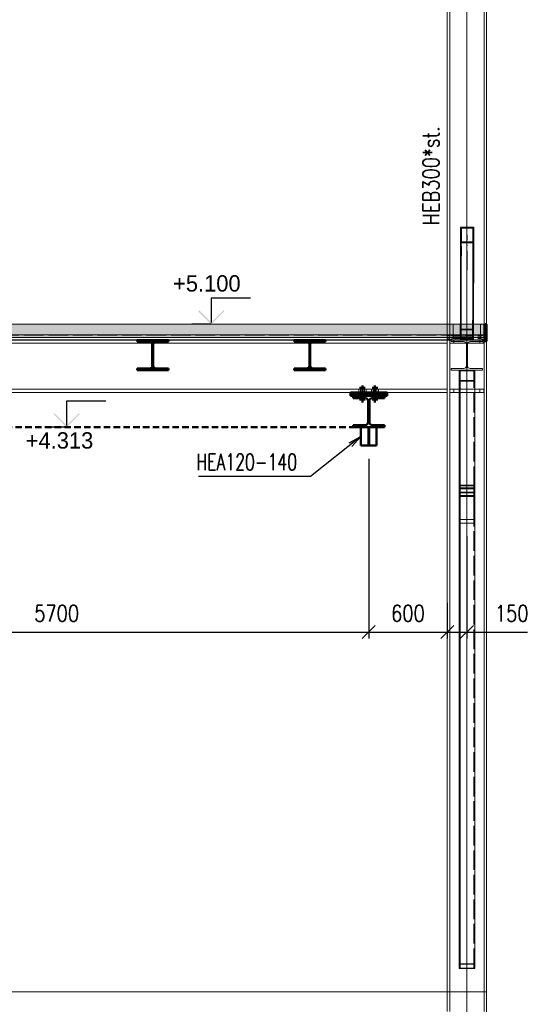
# Paper-space layout 'Layout1' of a CAD drawing. Extents: x -2 to 1380, y -36 to 422.
# Tile 6 of 58: x 211 to 289, y 75 to 226. Entities that reach past the tile are written whole.
import ezdxf

# ---------------------------------------------------------------- set-up
doc = ezdxf.new("R2010")
doc.units = 0
for name, pattern in [('ACAD_ISO02W100', [15, 12, -3]), ('ACAD_ISO04W100', [30.5, 24, -3, 0.5, -3]), ('HP_01_CAR_C', [6, 4, -2]), ('HP_01_CER_B', [8, 5, -1, 1, -1])]:
    doc.linetypes.add(name, pattern=pattern)
doc.layers.get('0').update_dxf_attribs({"linetype": 'CONTINUOUS'})
doc.layers.get('DEFPOINTS').update_dxf_attribs({"color": 132, "linetype": 'CONTINUOUS'})
doc.layers.add('AS_INS_ON', color=7, linetype='CONTINUOUS')
for name, color, linetype, lineweight in [('SS_1.ET-HALA_TaO-PODLAHA', 9, 'CONTINUOUS', 13), ('SS_1.ET-HALA_TaO-PRISTAVBA-PODLAH.NOSNIKY', 9, 'CONTINUOUS', 13), ('SS_1.ET-HALA_TaO-PRISTAVBA-SLOUP', 9, 'CONTINUOUS', 13), ('SS_1.ET-HALA_TaO-PRISTAVBA-ZTUZENI_SVISLE', 9, 'CONTINUOUS', 13), ('SS_1.ET-HALA_TaO-RASTR', 7, 'HP_01_CER_B', 13), ('SS_2.ET-HALA_TaO-PRISTAVBA-JD', 40, 'CONTINUOUS', 50), ('SS_2.ET-HALA_TaO-PRISTAVBA-PODLAH.NOSNIKY', 172, 'CONTINUOUS', 50), ('SS_2.ET-HALA_TaO-PRISTAVBA-PODLAHA', 9, 'CONTINUOUS', 5), ('SS_2.ET-HALA_TaO-PRISTAVBA-PODLAHA_LEM', 140, 'CONTINUOUS', 50), ('SS_2.ET-HALA_TaO-PRISTAVBA-TRAPEZ.PLECH', 153, 'CONTINUOUS', 18), ('SS_KOTY', 3, 'CONTINUOUS', 25), ('SS_POPIS_PROFILU', 13, 'CONTINUOUS', 25), ('SS_SRAFY', 8, 'CONTINUOUS', 18), ('SS_STAV.OK-POPIS_PROFILU', 9, 'CONTINUOUS', 13)]:
    doc.layers.add(name, color=color, linetype=linetype, lineweight=lineweight)
doc.styles.add('ROMANS', font='romans.shx', dxfattribs={"width": 0.8})
doc.styles.add('romans.shx', font='romans.shx', dxfattribs={"height": 5})
doc.dimstyles.new('A-1_(2.5)_50AS', dxfattribs={"dimtxt": 2.5, "dimasz": 2, "dimexe": 1, "dimexo": 2, "dimgap": 0, "dimtad": 0, "dimdec": 1, "dimlfac": 50, "dimrnd": 1, "dimtxsty": 'ROMANS', "dimblk1": 'OBLIQUE', "dimblk2": 'OBLIQUE', "dimsah": 1, "dimcen": 2, "dimclrd": 256, "dimclre": 256, "dimclrt": 256, "dimadec": 1, "dimazin": 2, "dimtfac": 0.714286, "dimtdec": 1, "dimtmove": 0, "dimatfit": 3, "dimldrblk": 'OPEN', "dimfxl": 1, "dimtvp": 1.142857, "dimtfill": 1, "dimtolj": 1, "dimlwd": -1, "dimlwe": -1, "dimarcsym": 0})
pattern_1 = [(45, (58.5337, 77.1346), (-0.8980256, 0.8980256), []), (45, (59.4318, 77.1346), (-0.8980256, 0.8980256), [1.5875, -0.3175, 0, -0.3175])]
pattern_2 = [(45, (58.533744, 77.13464), (-0.04490128, 0.04490128), [])]

# ---------------------------------------------------------------- blocks, each defined once
blk = doc.blocks.new('_Oblique')
at = {"color": 0, "linetype": 'ByBlock', "lineweight": -2}
blk.add_line((-0.5, -0.5), (0.5, 0.5), dxfattribs=at)
blk = doc.blocks.new('*D13')
at = {"layer": 'DEFPOINTS', "color": 0, "transparency": 16777216}
for p in [(127.53, 77.13), (279.63, 57.13, -219367.2), (127.53, 24.36)]:
    blk.add_point(p, dxfattribs=at)
at = {"layer": 'SS_KOTY', "transparency": 16777216}
for p, q in [((127.53, 75.13), (127.53, 23.36)), ((279.63, 55.13), (279.63, 23.36)), ((279.63, 24.36), (127.53, 24.36))]:
    blk.add_line(p, q, dxfattribs=at)
at = {"layer": 'SS_KOTY', "transparency": 16777216, "xscale": 2, "yscale": 2, "zscale": 2, "rotation": 180}
blk.add_blockref('_Oblique', (127.53, 24.36), dxfattribs=at)
at = {"layer": 'SS_KOTY', "transparency": 16777216, "xscale": 2, "yscale": 2, "zscale": 2}
blk.add_blockref('_Oblique', (279.63, 24.36), dxfattribs=at)
at = {"layer": 'SS_KOTY', "transparency": 16777216, "insert": (203.58, 27.22), "char_height": 2.5, "attachment_point": 5, "style": 'ROMANS', "bg_fill": 3, "box_fill_scale": 1.1, "bg_fill_color": 256, "bg_fill_true_color": 13158600, "bg_fill_transparency": 0}
blk.add_mtext('\\A1;7605', dxfattribs=at)
blk = doc.blocks.new('_OPEN')
at = {"color": 0, "linetype": 'ByBlock'}
for p, q in [((-1, 0.167), (0, 0)), ((0, 0), (-1, -0.167)), ((0, 0), (-1, 0))]:
    blk.add_line(p, q, dxfattribs=at)
blk = doc.blocks.new('*D14')
at = {"layer": 'DEFPOINTS', "color": 0, "transparency": 16777216}
for p in [(207.63, 77.13, -219365.2), (279.63, 57.13, -219367.2), (279.63, 36.36)]:
    blk.add_point(p, dxfattribs=at)
at = {"layer": 'SS_KOTY', "transparency": 16777216}
for p, q in [((207.63, 75.13), (207.63, 35.36)), ((279.63, 55.13), (279.63, 35.36)), ((207.63, 36.36), (279.63, 36.36))]:
    blk.add_line(p, q, dxfattribs=at)
at = {"layer": 'SS_KOTY', "transparency": 16777216, "xscale": 2, "yscale": 2, "zscale": 2, "rotation": 180}
blk.add_blockref('_Oblique', (207.63, 36.36), dxfattribs=at)
at = {"layer": 'SS_KOTY', "transparency": 16777216, "xscale": 2, "yscale": 2, "zscale": 2}
blk.add_blockref('_Oblique', (279.63, 36.36), dxfattribs=at)
at = {"layer": 'SS_KOTY', "transparency": 16777216, "insert": (243.63, 39.22), "char_height": 2.5, "attachment_point": 5, "style": 'ROMANS', "bg_fill": 3, "box_fill_scale": 1.1, "bg_fill_color": 256, "bg_fill_true_color": 13158600, "bg_fill_transparency": 0}
blk.add_mtext('\\A1;3600', dxfattribs=at)
blk = doc.blocks.new('*D30')
at = {"layer": 'DEFPOINTS', "color": 0, "transparency": 16777216}
for p in [(150.63, 160.59, -219366), (264.63, 160.59, -219366), (264.63, 132.12)]:
    blk.add_point(p, dxfattribs=at)
at = {"layer": 'SS_KOTY', "transparency": 16777216}
for p, q in [((150.63, 158.59), (150.63, 131.12)), ((264.63, 158.59), (264.63, 131.12)), ((150.63, 132.12), (264.63, 132.12))]:
    blk.add_line(p, q, dxfattribs=at)
at = {"layer": 'SS_KOTY', "transparency": 16777216, "xscale": 2, "yscale": 2, "zscale": 2, "rotation": 180}
blk.add_blockref('_Oblique', (150.63, 132.12), dxfattribs=at)
at = {"layer": 'SS_KOTY', "transparency": 16777216, "xscale": 2, "yscale": 2, "zscale": 2}
blk.add_blockref('_Oblique', (264.63, 132.12), dxfattribs=at)
at = {"layer": 'SS_KOTY', "transparency": 16777216, "insert": (216.94, 134.97), "char_height": 2.5, "attachment_point": 5, "style": 'ROMANS', "bg_fill": 3, "box_fill_scale": 1.1, "bg_fill_color": 256, "bg_fill_true_color": 13158600, "bg_fill_transparency": 0}
blk.add_mtext('\\A1;5700', dxfattribs=at)
blk = doc.blocks.new('*D31')
at = {"layer": 'DEFPOINTS', "color": 0, "transparency": 16777216}
for p in [(264.63, 160.59, -219366), (276.63, 138.6, -219364.2), (276.63, 132.12)]:
    blk.add_point(p, dxfattribs=at)
at = {"layer": 'SS_KOTY', "transparency": 16777216}
for p, q in [((264.63, 158.59), (264.63, 131.12)), ((276.63, 136.6), (276.63, 131.12)), ((264.63, 132.12), (276.63, 132.12))]:
    blk.add_line(p, q, dxfattribs=at)
at = {"layer": 'SS_KOTY', "transparency": 16777216, "xscale": 2, "yscale": 2, "zscale": 2, "rotation": 180}
blk.add_blockref('_Oblique', (264.63, 132.12), dxfattribs=at)
at = {"layer": 'SS_KOTY', "transparency": 16777216, "xscale": 2, "yscale": 2, "zscale": 2}
blk.add_blockref('_Oblique', (276.63, 132.12), dxfattribs=at)
at = {"layer": 'SS_KOTY', "transparency": 16777216, "insert": (270.63, 134.97), "char_height": 2.5, "attachment_point": 5, "style": 'ROMANS', "bg_fill": 3, "box_fill_scale": 1.1, "bg_fill_color": 256, "bg_fill_true_color": 13158600, "bg_fill_transparency": 0}
blk.add_mtext('\\A1;600', dxfattribs=at)
blk = doc.blocks.new('*D32')
at = {"layer": 'DEFPOINTS', "color": 0, "transparency": 16777216}
for p in [(279.63, 148.77, -219343.2), (276.63, 138.6, -219364.2), (279.63, 132.12)]:
    blk.add_point(p, dxfattribs=at)
at = {"layer": 'SS_KOTY', "transparency": 16777216}
for p, q in [((279.63, 146.77), (279.63, 131.12)), ((276.63, 136.6), (276.63, 131.12)), ((276.63, 132.12), (279.63, 132.12)), ((279.63, 132.12), (288.92, 132.12))]:
    blk.add_line(p, q, dxfattribs=at)
at = {"layer": 'SS_KOTY', "transparency": 16777216, "xscale": 2, "yscale": 2, "zscale": 2, "rotation": 180}
blk.add_blockref('_Oblique', (276.63, 132.12), dxfattribs=at)
at = {"layer": 'SS_KOTY', "transparency": 16777216, "xscale": 2, "yscale": 2, "zscale": 2}
blk.add_blockref('_Oblique', (279.63, 132.12), dxfattribs=at)
at = {"layer": 'SS_KOTY', "transparency": 16777216, "insert": (286.49, 134.97), "char_height": 2.5, "attachment_point": 5, "style": 'ROMANS', "bg_fill": 3, "box_fill_scale": 1.1, "bg_fill_color": 256, "bg_fill_true_color": 13158600, "bg_fill_transparency": 0}
blk.add_mtext('\\A1;150', dxfattribs=at)

psp = doc.layouts.get("Layout1")

# ---------------------------------------------------------------- hatches: boundary and pattern name
at = {"layer": 'AS_INS_ON'}
for points in [[(238.712, 181.2761), (238.5706, 181.1346), (240.5706, 179.1346), (242.5706, 181.1346), (242.4291, 181.2761), (240.5706, 179.4175)], [(216.613, 165.5361), (216.4716, 165.3946), (218.4716, 163.3946), (220.4716, 165.3946), (220.3301, 165.5361), (218.4716, 163.6775)]]:
    psp.add_hatch(color=3, dxfattribs=at).paths.add_polyline_path(points)
at = {"layer": 'SS_2.ET-HALA_TaO-PRISTAVBA-PODLAHA'}
h = psp.add_hatch(dxfattribs=at)
h.set_pattern_fill('ANSI35', color=252, scale=0.2, style=0)
h.set_pattern_definition(pattern_1)
h.paths.add_polyline_path([(282.4337, 179.1346), (138.7337, 179.1346), (138.7337, 177.5146), (282.4337, 177.5146)], flags=0)
h = psp.add_hatch(dxfattribs=at)
h.set_pattern_fill('ANSI35', color=252, scale=0.2, style=0)
h.set_pattern_definition(pattern_1)
h.paths.add_polyline_path([(282.4337, 177.1424), (282.4337, 177.5146), (138.7337, 177.5146), (138.7337, 177.1424)], flags=0)
at = {"layer": 'SS_SRAFY'}
h = psp.add_hatch(dxfattribs=at)
h.set_pattern_fill('ANSI31', color=5, scale=0.02, style=0)
h.set_pattern_definition(pattern_2)
h.paths.add_polyline_path([(282.4337, 176.7346), (282.6337, 176.7346), (282.6337, 179.1346), (282.4337, 179.1346)], flags=0)
h = psp.add_hatch(dxfattribs=at)
h.set_pattern_fill('ANSI31', color=5, scale=0.02, style=0)
h.set_pattern_definition(pattern_2)
h.paths.add_polyline_path([(232.1287, 176.4946), (234.0337, 176.4946), (234.0337, 176.7346), (229.2337, 176.7346), (229.2337, 176.4946), (231.1387, 176.4946, -0.41421356), (231.5587, 176.0746), (231.5587, 172.7946, -0.41421356), (231.1387, 172.3746), (229.2337, 172.3746), (229.2337, 172.1346), (234.0337, 172.1346), (234.0337, 172.3746), (232.1287, 172.3746, -0.41421356), (231.7087, 172.7946), (231.7087, 176.0746, -0.41421356)], flags=0)
h = psp.add_hatch(dxfattribs=at)
h.set_pattern_fill('ANSI31', color=5, scale=0.02, style=0)
h.set_pattern_definition(pattern_2)
h.paths.add_polyline_path([(256.1287, 176.4946), (258.0337, 176.4946), (258.0337, 176.7346), (253.2337, 176.7346), (253.2337, 176.4946), (255.1387, 176.4946, -0.41421356), (255.5587, 176.0746), (255.5587, 172.7946, -0.41421356), (255.1387, 172.3746), (253.2337, 172.3746), (253.2337, 172.1346), (258.0337, 172.1346), (258.0337, 172.3746), (256.1287, 172.3746, -0.41421356), (255.7087, 172.7946), (255.7087, 176.0746, -0.41421356)], flags=0)
h = psp.add_hatch(dxfattribs=at)
h.set_pattern_fill('ANSI31', color=5, scale=0.02, style=0)
h.set_pattern_definition(pattern_2)
h.paths.add_polyline_path([(282.6337, 176.5346), (282.6337, 176.7346), (282.0337, 176.7346), (282.0337, 176.5346)], flags=0)

# ---------------------------------------------------------------- linework, layer by layer
at = {"layer": 'AS_INS_ON', "color": 3}
for p, q in [((246.5706, 183.1346, -219343.2), (240.5706, 183.1346, -219343.2)), ((240.5706, 183.1346, -219343.2), (240.5706, 179.4175, -219343.2)), ((240.5706, 179.1346), (237.579, 179.1346)), ((224.4716, 167.3946, -219364.6), (218.4716, 167.3946, -219364.6)), ((218.4716, 167.3946, -219364.6), (218.4716, 163.6775, -219364.6)), ((218.4716, 163.3946), (215.9682, 163.3946))]:
    psp.add_line(p, q, dxfattribs=at)
at = {"layer": 'SS_1.ET-HALA_TaO-PODLAHA', "ltscale": 0.25}
psp.add_line((282.6337, 77.1346), (282.6337, 67.1346), dxfattribs=at)
at = {"layer": 'SS_1.ET-HALA_TaO-PRISTAVBA-PODLAH.NOSNIKY', "color": 9, "linetype": 'ACAD_ISO04W100', "ltscale": 0.25}
psp.add_line((135.5337, 176.7346), (279.6337, 176.7346), dxfattribs=at)
at = {"layer": 'SS_1.ET-HALA_TaO-PRISTAVBA-PODLAH.NOSNIKY', "color": 5, "linetype": 'Continuous', "ltscale": 0.25}
for p, q in [((207.7833, 176.2546), (231.4842, 176.2546)), ((231.7833, 176.2546), (255.4842, 176.2546)), ((255.7833, 176.2546), (276.6337, 176.2546)), ((276.6337, 176.7346), (276.6337, 176.2546)), ((277.2337, 176.7346), (282.0337, 176.7346)), ((277.2337, 176.7346), (277.2337, 176.4946)), ((277.2337, 176.4946), (279.1387, 176.4946)), ((279.5587, 176.0746), (279.5587, 172.7946)), ((279.7087, 172.7946), (279.7087, 176.0746)), ((280.1287, 176.4946), (282.0337, 176.4946)), ((282.0337, 176.4946), (282.0337, 176.7346)), ((279.1387, 172.3746), (277.2337, 172.3746)), ((277.2337, 172.3746), (277.2337, 172.1346)), ((282.0337, 172.1346), (277.2337, 172.1346)), ((282.0337, 172.3746), (280.1287, 172.3746)), ((282.0337, 172.1346), (282.0337, 172.3746)), ((276.6337, 169.2146), (138.5338, 169.2146)), ((276.6337, 168.7346), (138.5338, 168.7346)), ((276.6337, 169.2146), (276.6337, 168.7346))]:
    psp.add_line(p, q, dxfattribs=at)
at = {"layer": 'SS_1.ET-HALA_TaO-PRISTAVBA-PODLAH.NOSNIKY', "color": 9, "linetype": 'ACAD_ISO02W100', "ltscale": 0.25}
for p, q in [((231.4842, 176.2546), (231.7833, 176.2546)), ((255.4842, 176.2546), (255.7833, 176.2546)), ((279.5271, 176.2346), (279.7404, 176.2346))]:
    psp.add_line(p, q, dxfattribs=at)
at = {"layer": 'SS_1.ET-HALA_TaO-PRISTAVBA-PODLAH.NOSNIKY', "color": 3, "linetype": 'ACAD_ISO02W100', "ltscale": 0.25}
for p, q in [((263.1137, 169.2146), (263.1137, 168.7346)), ((263.3737, 168.7346), (263.3737, 169.2146)), ((263.9737, 169.2146), (263.9737, 168.7346)), ((264.2338, 168.7346), (264.2338, 169.2146)), ((265.0337, 169.2146), (265.0337, 168.7346)), ((265.2937, 168.7346), (265.2937, 169.2146)), ((265.8937, 169.2146), (265.8937, 168.7346)), ((266.1538, 168.7346), (266.1538, 169.2146))]:
    psp.add_line(p, q, dxfattribs=at)
at = {"layer": 'SS_1.ET-HALA_TaO-PRISTAVBA-PODLAH.NOSNIKY', "color": 5, "linetype": 'Continuous', "ltscale": 0.25, "extrusion": (-3.7494e-33, 6.12323e-17, -1)}
psp.add_arc((-279.1387, 176.0746), 0.42, 90, 180, dxfattribs=at)
at = {"layer": 'SS_1.ET-HALA_TaO-PRISTAVBA-PODLAH.NOSNIKY', "color": 5, "linetype": 'Continuous', "ltscale": 0.25, "extrusion": (-5.54359e-12, 2.29629e-12, -1)}
psp.add_arc((-280.1287, 176.0746, 0), 0.42, 0, 90, dxfattribs=at)
at = {"layer": 'SS_1.ET-HALA_TaO-PRISTAVBA-PODLAH.NOSNIKY', "color": 5, "linetype": 'Continuous', "ltscale": 0.25, "extrusion": (1.14811e-12, -2.77173e-12, -1)}
psp.add_arc((-279.1387, 172.7946), 0.42, 180, 270, dxfattribs=at)
at = {"layer": 'SS_1.ET-HALA_TaO-PRISTAVBA-PODLAH.NOSNIKY', "color": 5, "linetype": 'Continuous', "ltscale": 0.25, "extrusion": (-2.77179e-12, -1.14805e-12, -1)}
psp.add_arc((-280.1287, 172.7946), 0.42, 270, 360, dxfattribs=at)
at = {"layer": 'SS_1.ET-HALA_TaO-PRISTAVBA-SLOUP', "color": 5, "linetype": 'Continuous', "ltscale": 0.25}
for p, q in [((277.0137, 337.1667), (277.0137, 179.1346)), ((282.2537, 336.6427), (282.2537, 179.1346)), ((282.6337, 336.6047), (282.6337, 179.1346)), ((276.6337, 253.1346), (276.6337, 179.1346)), ((276.6337, 176.2546), (276.6337, 169.2146)), ((277.0337, 176.2346), (277.0337, 176.7346)), ((277.0337, 176.2346), (279.4925, 176.2346)), ((279.775, 176.2346), (282.2337, 176.2346)), ((282.2337, 176.2346), (282.2337, 176.5346)), ((278.4337, 169.2346), (277.0337, 169.2346)), ((277.0337, 168.7346), (277.0337, 169.2346)), ((278.4337, 168.7346), (277.0337, 168.7346)), ((282.2337, 169.2346), (280.8337, 169.2346)), ((282.2337, 168.7346), (280.8337, 168.7346)), ((282.2337, 168.7346), (282.2337, 169.2346))]:
    psp.add_line(p, q, dxfattribs=at)
at = {"layer": 'SS_1.ET-HALA_TaO-PRISTAVBA-SLOUP', "color": 9, "linetype": 'ACAD_ISO02W100', "ltscale": 0.25}
for p, q in [((276.6337, 179.1346), (276.6337, 176.7346)), ((277.0137, 179.1346), (277.0137, 176.7346)), ((282.2537, 179.1346), (282.2537, 176.5346)), ((277.6337, 176.2346), (277.6337, 176.7346)), ((279.4925, 176.2346), (279.5271, 176.2346)), ((279.7404, 176.2346), (279.775, 176.2346)), ((281.6337, 176.7346), (281.6337, 176.2346)), ((282.2337, 176.5346), (282.2337, 176.7346)), ((277.6337, 168.7346), (277.6337, 169.2346)), ((280.8337, 169.2346), (278.4337, 169.2346)), ((280.8337, 168.7346), (278.4337, 168.7346)), ((281.6337, 169.2346), (281.6337, 168.7346)), ((282.2537, 77.1346), (282.2537, 67.1346))]:
    psp.add_line(p, q, dxfattribs=at)
at = {"layer": 'SS_1.ET-HALA_TaO-PRISTAVBA-ZTUZENI_SVISLE', "color": 5, "linetype": 'Continuous', "ltscale": 0.25}
for p, q in [((278.6746, 193.9773), (278.6376, 179.1346)), ((278.6729, 191.5717), (278.6746, 193.9773)), ((280.5545, 193.9775), (278.6746, 193.9773)), ((278.793, 191.7161), (278.7945, 193.833)), ((280.5545, 193.8332), (278.7945, 193.833)), ((280.5492, 191.7163), (280.5545, 193.8332)), ((280.553, 191.7163), (280.5545, 193.8332)), ((280.6746, 193.9775), (280.5545, 193.9775)), ((280.6729, 191.572), (280.6746, 193.9775)), ((278.6419, 179.1346), (278.6729, 191.5717)), ((280.6729, 191.572), (278.6729, 191.5717)), ((280.553, 191.7163), (278.793, 191.7161)), ((280.6419, 179.1346), (280.6729, 191.572)), ((278.4337, 172.1346), (278.4337, 154.5461)), ((280.8337, 172.1346), (280.8337, 154.5461)), ((278.4337, 154.5461), (280.8337, 154.5461)), ((278.4337, 154.5461), (278.4337, 154.1769)), ((280.8337, 154.1769), (278.4337, 154.1769)), ((278.4337, 154.1769), (278.4337, 152.7347)), ((278.5937, 154.433), (280.6737, 154.433)), ((278.5937, 154.433), (278.5937, 154.1769)), ((280.6737, 153.9846), (278.5937, 153.9846)), ((278.5937, 153.9846), (278.5937, 152.7347)), ((280.6737, 154.1769), (280.6737, 154.433)), ((280.6737, 152.7347), (280.6737, 153.9846)), ((280.8337, 154.5461), (280.8337, 154.1769)), ((280.8337, 154.1769), (280.8337, 152.7347)), ((278.4337, 152.7347), (278.5937, 152.7347)), ((278.5937, 153.3974), (280.6737, 153.3974)), ((280.6737, 152.7347), (280.8337, 152.7347)), ((278.4337, 80.7209), (280.8337, 80.7209))]:
    psp.add_line(p, q, dxfattribs=at)
at = {"layer": 'SS_1.ET-HALA_TaO-PRISTAVBA-ZTUZENI_SVISLE', "color": 9, "linetype": 'ACAD_ISO02W100', "ltscale": 0.25}
for p, q in [((278.7945, 193.833), (278.7557, 178.299)), ((280.6746, 193.9775), (280.6357, 178.3975)), ((278.7559, 176.8357), (278.793, 191.7161)), ((280.5157, 178.2978), (280.5492, 191.7163)), ((280.5176, 177.5146), (280.553, 191.7163)), ((278.6376, 179.1346), (278.6357, 178.3989)), ((278.6379, 177.5146), (278.6419, 179.1346)), ((280.6379, 177.5146), (280.6419, 179.1346)), ((278.6357, 178.3989), (280.6357, 178.3975)), ((278.6357, 178.3989), (278.6358, 177.5146)), ((278.6358, 177.5146), (278.6358, 177.4932)), ((278.6378, 177.4932), (278.6379, 177.5146)), ((278.7557, 178.299), (280.5157, 178.2978)), ((278.7557, 178.299), (278.7559, 176.8357)), ((280.5157, 178.2978), (280.5158, 177.5146)), ((280.5158, 177.5146), (280.5158, 177.4932)), ((280.5175, 177.4932), (280.5176, 177.5146)), ((280.6357, 178.3975), (280.6359, 176.7347)), ((280.6378, 177.4932), (280.6379, 177.5146)), ((278.6358, 177.4932), (278.6359, 177.1424)), ((278.6359, 177.1424), (278.6359, 177.107)), ((278.6359, 177.107), (278.6359, 176.8447)), ((278.6359, 176.8447), (278.6359, 176.7561)), ((278.6359, 176.736), (278.636, 176.7561)), ((278.6359, 176.7561), (278.6359, 176.736)), ((278.6359, 176.736), (280.6359, 176.7347)), ((278.636, 176.7561), (278.6362, 176.8447)), ((278.6362, 176.8447), (278.6368, 177.107)), ((278.6368, 177.107), (278.6369, 177.1424)), ((278.6369, 177.1424), (278.6378, 177.4932)), ((278.7559, 176.8357), (280.5159, 176.8345)), ((280.5158, 177.4932), (280.5159, 177.1424)), ((280.5159, 177.1424), (280.5159, 177.107)), ((280.5159, 176.8447), (280.5166, 177.107)), ((280.5159, 177.107), (280.5159, 176.8447)), ((280.5159, 176.8345), (280.5159, 176.8447)), ((280.5159, 176.8447), (280.5159, 176.8345)), ((280.5166, 177.107), (280.5167, 177.1424)), ((280.5167, 177.1424), (280.5175, 177.4932)), ((280.6359, 176.7347), (280.636, 176.7561)), ((280.636, 176.7561), (280.6368, 177.107)), ((280.6368, 177.107), (280.6369, 177.1424)), ((280.6369, 177.1424), (280.6378, 177.4932)), ((278.4337, 170.4376), (278.4337, 172.1346)), ((280.6737, 172.0215), (278.5937, 172.0215)), ((278.5937, 154.433), (278.5937, 172.0215)), ((280.6737, 154.433), (280.6737, 172.0215)), ((280.8337, 170.4376), (278.4337, 170.4376)), ((278.4337, 154.1769), (278.4337, 170.4376)), ((280.6737, 170.5507), (278.5937, 170.5507)), ((278.5937, 170.5507), (278.5937, 154.433)), ((278.4337, 153.4994), (278.4337, 154.1769)), ((280.8337, 153.4994), (278.4337, 153.4994)), ((278.4337, 152.7347), (278.4337, 153.4994)), ((278.5937, 154.1769), (278.5937, 153.9846)), ((280.6737, 153.9846), (280.6737, 154.1769)), ((278.4337, 152.8491), (280.8337, 152.8491)), ((278.5937, 152.7347), (278.5937, 153.3974)), ((278.5937, 152.9622), (280.6737, 152.9622)), ((278.4337, 81.4471), (280.8337, 81.4471)), ((278.4337, 80.7209), (278.4337, 81.4471)), ((278.5937, 81.3987), (280.6737, 81.3987)), ((278.5937, 80.7693), (280.6737, 80.7693))]:
    psp.add_line(p, q, dxfattribs=at)
at = {"layer": 'SS_1.ET-HALA_TaO-PRISTAVBA-ZTUZENI_SVISLE', "color": 9, "linetype": 'ACAD_ISO04W100', "ltscale": 0.25}
for q in [(279.6737, 192.7746), (279.6337, 152.7346)]:
    psp.add_line((279.6337, 176.7346), q, dxfattribs=at)
at = {"layer": 'SS_2.ET-HALA_TaO-PRISTAVBA-JD', "color": 1, "linetype": 'Continuous', "ltscale": 0.25}
for p, q in [((261.8337, 168.7346), (261.8337, 168.6946)), ((261.8337, 168.6946), (261.8337, 168.5946)), ((263.6737, 168.6946), (261.8337, 168.6946)), ((261.8337, 168.5946), (261.8337, 168.3946)), ((263.6737, 168.5946), (261.8337, 168.5946)), ((267.4337, 168.6946), (263.6737, 168.6946)), ((267.4337, 168.5946), (263.6737, 168.5946)), ((267.4337, 168.6946), (267.4337, 168.7346)), ((267.4337, 168.5946), (267.4337, 168.6946)), ((267.4337, 168.3946), (267.4337, 168.5946)), ((261.8337, 168.3946), (261.8337, 168.1946)), ((263.6737, 168.3946), (261.8337, 168.3946)), ((267.4337, 168.1946), (261.8337, 168.1946)), ((262.2337, 168.1946), (262.2337, 167.8546)), ((264.1137, 167.8546), (262.2337, 167.8546)), ((267.4337, 168.3946), (263.6737, 168.3946)), ((264.5337, 167.4346), (264.5337, 164.1546)), ((264.7337, 164.1546), (264.7337, 167.4346)), ((267.0337, 167.8546), (265.1537, 167.8546)), ((267.0337, 167.8546), (267.0337, 168.1946)), ((267.4337, 168.1946), (267.4337, 168.3946)), ((264.1137, 163.7346), (262.2337, 163.7346)), ((262.2337, 163.7346), (262.2337, 163.3946)), ((262.2337, 163.3946), (267.0337, 163.3946)), ((267.0337, 163.7346), (265.1537, 163.7346)), ((267.0337, 163.3946), (267.0337, 163.7346))]:
    psp.add_line(p, q, dxfattribs=at)
at = {"layer": 'SS_2.ET-HALA_TaO-PRISTAVBA-JD', "color": 7, "linetype": 'ACAD_ISO04W100', "ltscale": 0.25}
for p, q in [((264.1137, 169.4146), (263.2337, 169.4146)), ((264.1137, 169.4146), (263.2337, 169.4146)), ((263.6737, 169.7946), (263.6737, 167.1946)), ((263.6737, 169.7946), (263.6737, 167.1946)), ((266.0337, 169.4146), (265.1537, 169.4146)), ((266.0337, 169.4146), (265.1537, 169.4146)), ((265.5937, 169.7946), (265.5937, 167.1946)), ((265.5937, 169.7946), (265.5937, 167.1946)), ((264.1137, 167.6546), (263.2337, 167.6546)), ((264.1137, 167.6546), (263.2337, 167.6546)), ((266.0337, 167.6546), (265.1537, 167.6546)), ((266.0337, 167.6546), (265.1537, 167.6546))]:
    psp.add_line(p, q, dxfattribs=at)
at = {"layer": 'SS_2.ET-HALA_TaO-PRISTAVBA-JD', "color": 3, "linetype": 'ACAD_ISO02W100', "ltscale": 0.25}
for p, q in [((263.4137, 168.7346), (263.4137, 168.6946)), ((263.4137, 168.6946), (263.4137, 168.5946)), ((263.4137, 168.5946), (263.4137, 168.3946)), ((263.9338, 168.6946), (263.9338, 168.7346)), ((263.9338, 168.5946), (263.9338, 168.6946)), ((263.9338, 168.3946), (263.9338, 168.5946)), ((265.3337, 168.7346), (265.3337, 168.6946)), ((265.3337, 168.6946), (265.3337, 168.5946)), ((265.3337, 168.5946), (265.3337, 168.3946)), ((265.8538, 168.6946), (265.8538, 168.7346)), ((265.8538, 168.5946), (265.8538, 168.6946)), ((265.8538, 168.3946), (265.8538, 168.5946)), ((263.4137, 168.3946), (263.4137, 168.1946)), ((263.4137, 168.1946), (263.4137, 167.8546)), ((263.9338, 168.1946), (263.9338, 168.3946)), ((263.9338, 167.8546), (263.9338, 168.1946)), ((265.3337, 168.3946), (265.3337, 168.1946)), ((265.3337, 168.1946), (265.3337, 167.8546)), ((265.8538, 168.1946), (265.8538, 168.3946)), ((265.8538, 167.8546), (265.8538, 168.1946))]:
    psp.add_line(p, q, dxfattribs=at)
at = {"layer": 'SS_2.ET-HALA_TaO-PRISTAVBA-JD', "color": 9, "linetype": 'HP_01_CAR_C', "ltscale": 0.25}
psp.add_line((150.6337, 163.3946, -219364.6), (264.6337, 163.3946, -219364.6), dxfattribs=at)
at = {"layer": 'SS_2.ET-HALA_TaO-PRISTAVBA-JD', "color": 1, "linetype": 'Continuous', "ltscale": 0.25, "extrusion": (-3.7494e-33, 6.12323e-17, -1)}
for centre, start, end in [((-264.1137, 167.4346), 90, 180), ((-265.1537, 167.4346), 0, 90)]:
    psp.add_arc(centre, 0.42, start, end, dxfattribs=at)
at = {"layer": 'SS_2.ET-HALA_TaO-PRISTAVBA-JD', "color": 1, "linetype": 'Continuous', "ltscale": 0.25, "extrusion": (1.14811e-12, -2.77173e-12, -1)}
psp.add_arc((-264.1137, 164.1546), 0.42, 180, 270, dxfattribs=at)
at = {"layer": 'SS_2.ET-HALA_TaO-PRISTAVBA-JD', "color": 1, "linetype": 'Continuous', "ltscale": 0.25, "extrusion": (-2.77179e-12, -1.14805e-12, -1)}
psp.add_arc((-265.1537, 164.1546), 0.42, 270, 0, dxfattribs=at)
at = {"layer": 'SS_2.ET-HALA_TaO-PRISTAVBA-PODLAH.NOSNIKY', "color": 1, "linetype": 'Continuous', "ltscale": 0.25}
for p, q in [((229.2337, 176.7346), (234.0337, 176.7346)), ((229.2337, 176.7346), (229.2337, 176.4946)), ((229.2337, 176.4946), (231.1387, 176.4946)), ((231.5587, 176.0746), (231.5587, 172.7946)), ((231.7087, 172.7946), (231.7087, 176.0746)), ((232.1287, 176.4946), (234.0337, 176.4946)), ((234.0337, 176.4946), (234.0337, 176.7346)), ((253.2337, 176.7346), (258.0337, 176.7346)), ((253.2337, 176.7346), (253.2337, 176.4946)), ((253.2337, 176.4946), (255.1387, 176.4946)), ((255.5587, 176.0746), (255.5587, 172.7946)), ((255.7087, 172.7946), (255.7087, 176.0746)), ((256.1287, 176.4946), (258.0337, 176.4946)), ((258.0337, 176.4946), (258.0337, 176.7346)), ((231.1387, 172.3746), (229.2337, 172.3746)), ((229.2337, 172.3746), (229.2337, 172.1346)), ((234.0337, 172.1346), (229.2337, 172.1346)), ((234.0337, 172.3746), (232.1287, 172.3746)), ((234.0337, 172.1346), (234.0337, 172.3746)), ((255.1387, 172.3746), (253.2337, 172.3746)), ((253.2337, 172.3746), (253.2337, 172.1346)), ((258.0337, 172.1346), (253.2337, 172.1346)), ((258.0337, 172.3746), (256.1287, 172.3746)), ((258.0337, 172.1346), (258.0337, 172.3746))]:
    psp.add_line(p, q, dxfattribs=at)
at = {"layer": 'SS_2.ET-HALA_TaO-PRISTAVBA-PODLAH.NOSNIKY', "color": 3, "linetype": 'ACAD_ISO02W100', "ltscale": 0.25}
for p, q in [((231.7087, 175.9146), (231.5587, 175.9146)), ((231.5587, 175.7146), (231.7087, 175.7146)), ((255.7087, 175.9146), (255.5587, 175.9146)), ((255.5587, 175.7146), (255.7087, 175.7146))]:
    psp.add_line(p, q, dxfattribs=at)
at = {"layer": 'SS_2.ET-HALA_TaO-PRISTAVBA-PODLAH.NOSNIKY', "color": 1, "linetype": 'Continuous', "ltscale": 0.25, "extrusion": (5.74057e-13, 1.38596e-12, -1)}
psp.add_arc((-231.1387, 176.0746), 0.42, 90, 180, dxfattribs=at)
at = {"layer": 'SS_2.ET-HALA_TaO-PRISTAVBA-PODLAH.NOSNIKY', "color": 1, "linetype": 'Continuous', "ltscale": 0.25, "extrusion": (-1.3859e-12, 5.74118e-13, -1)}
psp.add_arc((-232.1287, 176.0746), 0.42, 0, 90, dxfattribs=at)
at = {"layer": 'SS_2.ET-HALA_TaO-PRISTAVBA-PODLAH.NOSNIKY', "color": 1, "linetype": 'Continuous', "ltscale": 0.25, "extrusion": (-3.7494e-33, 6.12323e-17, -1)}
for centre, start, end in [((-255.1387, 176.0746), 90, 180), ((-256.1287, 176.0746), 0, 90), ((-231.1387, 172.7946), 180, 270), ((-232.1287, 172.7946), 270, 360), ((-255.1387, 172.7946), 180, 270), ((-256.1287, 172.7946), 270, 360)]:
    psp.add_arc(centre, 0.42, start, end, dxfattribs=at)
at = {"layer": 'SS_2.ET-HALA_TaO-PRISTAVBA-PODLAHA', "color": 9, "linetype": 'Continuous', "ltscale": 0.25}
for p, q in [((282.4337, 179.1346), (138.7337, 179.1346)), ((282.4337, 177.5146), (138.7337, 177.5146)), ((138.7338, 177.1424), (282.4337, 177.1424))]:
    psp.add_line(p, q, dxfattribs=at)
at = {"layer": 'SS_2.ET-HALA_TaO-PRISTAVBA-PODLAHA', "color": 9, "linetype": 'ACAD_ISO02W100', "ltscale": 0.25}
for p, q in [((276.6137, 179.1346), (276.6137, 177.5146)), ((277.0338, 177.5146), (277.0338, 179.1346)), ((277.5537, 179.1346), (277.5537, 177.5146)), ((278.6175, 179.1346), (278.6157, 178.4155)), ((278.6219, 179.1346), (278.6179, 177.5146)), ((280.6557, 178.4141), (280.6575, 179.1346)), ((280.6579, 177.5146), (280.662, 179.1346)), ((281.7137, 179.1346), (281.7137, 177.5146)), ((282.2337, 177.5146), (282.2337, 179.1346)), ((276.6137, 177.5146), (276.6137, 176.9063)), ((277.0338, 176.9063), (277.0338, 177.5146)), ((277.1488, 177.5146), (277.1861, 177.497)), ((277.1861, 177.497), (277.1996, 177.4932)), ((277.5537, 177.5146), (277.5537, 176.9718)), ((278.6358, 178.4155), (278.6157, 178.4155)), ((278.6157, 178.4155), (278.6158, 177.5146)), ((278.756, 178.4154), (278.6358, 178.4155)), ((280.5198, 178.4142), (278.756, 178.4154)), ((280.6401, 178.4141), (280.5198, 178.4142)), ((280.6557, 178.4141), (280.6401, 178.4141)), ((280.6558, 177.5146), (280.6557, 178.4141)), ((281.7137, 177.5146), (281.7137, 176.9718)), ((282.0679, 177.4932), (282.0814, 177.497)), ((282.0814, 177.497), (282.1187, 177.5146)), ((282.2337, 176.9063), (282.2337, 177.5146)), ((282.4337, 177.4818), (138.7337, 177.4818)), ((282.4337, 176.7804), (138.7338, 176.7804)), ((282.4337, 176.7561), (138.7338, 176.7561)), ((276.6137, 177.3784), (277.0338, 177.3784)), ((276.6137, 176.9063), (277.0338, 176.9063)), ((276.6137, 176.9063), (276.6137, 176.7804)), ((276.6137, 176.7804), (276.6137, 176.7735)), ((276.6137, 176.7735), (276.6137, 176.7561)), ((277.0338, 176.8447), (277.0338, 176.9063)), ((277.0338, 176.7804), (277.0338, 176.8447)), ((277.0338, 176.7735), (277.0338, 176.7804)), ((277.0338, 176.7561), (277.0338, 176.7735)), ((277.1488, 176.7561), (277.1861, 176.7733)), ((277.1861, 176.7733), (277.1866, 176.7735)), ((277.1866, 176.7735), (277.1955, 176.7804)), ((277.1955, 176.7804), (277.2689, 176.8447)), ((277.1996, 177.4932), (277.2102, 177.4902)), ((277.2102, 177.4902), (277.2212, 177.4818)), ((277.2212, 177.4818), (277.3548, 177.3648)), ((277.2689, 176.8447), (277.3548, 176.9199)), ((277.3548, 177.3648), (277.5537, 177.3129)), ((277.3548, 176.9199), (277.5537, 176.9718)), ((277.5537, 177.3129), (281.7137, 177.3129)), ((277.5537, 176.9718), (281.7137, 176.9718)), ((281.7137, 177.3129), (281.9127, 177.3648)), ((281.7137, 176.9718), (281.9127, 176.9199)), ((281.9127, 177.3648), (282.0463, 177.4818)), ((281.9127, 176.9199), (282.072, 176.7804)), ((282.0463, 177.4818), (282.0573, 177.4902)), ((282.0573, 177.4902), (282.0679, 177.4932)), ((282.072, 176.7804), (282.0809, 176.7735)), ((282.0809, 176.7735), (282.0814, 176.7733)), ((282.0814, 176.7733), (282.1187, 176.7561)), ((282.2337, 177.3784), (282.4337, 177.3784)), ((282.2337, 176.9063), (282.4337, 176.9063)), ((282.2337, 176.8447), (282.2337, 176.9063)), ((282.2337, 176.7804), (282.2337, 176.8447)), ((282.2337, 176.7735), (282.2337, 176.7804)), ((282.2337, 176.7561), (282.2337, 176.7735))]:
    psp.add_line(p, q, dxfattribs=at)
at = {"layer": 'SS_2.ET-HALA_TaO-PRISTAVBA-PODLAHA_LEM', "color": 1, "linetype": 'Continuous', "ltscale": 0.25}
for p, q in [((282.6337, 179.1346), (282.4337, 179.1346)), ((282.4337, 177.1424), (282.4337, 179.1346)), ((282.6337, 179.1346), (282.6337, 176.7346)), ((282.0337, 176.7346), (282.6337, 176.7346)), ((282.0337, 176.5346), (282.6337, 176.5346)), ((282.4337, 176.7346), (282.4337, 177.107)), ((282.6337, 176.7346), (282.6337, 176.5346))]:
    psp.add_line(p, q, dxfattribs=at)
at = {"layer": 'SS_2.ET-HALA_TaO-PRISTAVBA-TRAPEZ.PLECH', "color": 5, "linetype": 'Continuous', "ltscale": 0.25}
for p, q in [((138.7338, 177.107), (282.4337, 177.107)), ((282.4337, 176.7675), (138.7338, 176.7675)), ((210.0337, 176.7346), (229.2337, 176.7346)), ((234.0337, 176.7346), (253.2337, 176.7346)), ((258.0337, 176.7346), (277.2337, 176.7346)), ((282.4337, 177.107), (282.4337, 177.1423))]:
    psp.add_line(p, q, dxfattribs=at)

# ---------------------------------------------------------------- texts
at = {"layer": 'AS_INS_ON', "color": 3}
psp.add_text('+5.100', height=2.5, dxfattribs=at).set_placement((234.7369, 184.1346))
at = {"layer": 'SS_STAV.OK-POPIS_PROFILU', "color": 9, "style": 'romans.shx', "width": 0.8}
psp.add_text('HEB300*st.', height=2.5, rotation=90, dxfattribs=at).set_placement((275.4116, 194.2222))

# ---------------------------------------------------------------- dimensions: what is measured, and where the dimension line sits
at = {"layer": 'SS_KOTY'}
dim = psp.add_linear_dim(base=(264.6337, 132.117), p1=(150.6337, 160.5946, -219366), p2=(264.6337, 160.5946, -219366), dimstyle='A-1_(2.5)_50AS', dxfattribs=at)
dim.commit()
dim.dimension.update_dxf_attribs({"geometry": '*D30', "text_midpoint": (216.9384, 132.117), "dimtype": 160})
dim = psp.add_linear_dim(base=(127.5337, 24.3639), p1=(279.6337, 57.1346, -219367.2), p2=(127.5337, 77.1346), dimstyle='A-1_(2.5)_50AS', dxfattribs=at)
dim.commit()
dim.dimension.update_dxf_attribs({"geometry": '*D13', "text_midpoint": (203.5837, 27.221)})

# ---------------------------------------------------------------- next in the draw order: texts
at = {"layer": 'AS_INS_ON', "color": 3}
psp.add_text('+4.313', height=2.5, dxfattribs=at).set_placement((212.2213, 160.1446))
at = {"layer": 'SS_POPIS_PROFILU', "color": 13, "style": 'romans.shx', "width": 0.7}
psp.add_text('HEA120-140', height=2.5, dxfattribs=at).set_placement((238.307, 156.8575))

# ---------------------------------------------------------------- next in the draw order: dimensions: what is measured, and where the dimension line sits
at = {"layer": 'SS_KOTY'}
for base, p1, p2, picture, middle in [((276.6337, 132.117), (264.6337, 160.5946, -219366), (276.6337, 138.5982, -219364.2), '*D31', (270.6337, 134.9742)), ((279.6337, 36.3639), (207.6337, 77.1346, -219365.2), (279.6337, 57.1346, -219367.2), '*D14', (243.6337, 39.221))]:
    dim = psp.add_linear_dim(base=base, p1=p1, p2=p2, dimstyle='A-1_(2.5)_50AS', override={"dimtmove": 1}, dxfattribs=at)
    dim.commit()
    dim.dimension.update_dxf_attribs({"geometry": picture, "text_midpoint": middle})

# ---------------------------------------------------------------- next in the draw order: linework, layer by layer
at = {"layer": 'SS_1.ET-HALA_TaO-PODLAHA', "ltscale": 0.25}
psp.add_line((282.6337, 77.1346), (138.5337, 77.1346), dxfattribs=at)
at = {"layer": 'SS_1.ET-HALA_TaO-PRISTAVBA-SLOUP', "color": 9, "linetype": 'ACAD_ISO02W100', "ltscale": 0.25}
for p, q in [((276.6337, 77.1346), (276.6337, 67.1346)), ((277.0137, 77.1346), (277.0137, 67.1346))]:
    psp.add_line(p, q, dxfattribs=at)
at = {"layer": 'SS_2.ET-HALA_TaO-PRISTAVBA-JD', "color": 1, "linetype": 'Continuous', "ltscale": 0.25}
for p, q in [((263.4337, 163.3946), (263.4337, 160.5946)), ((265.8337, 160.5946), (265.8337, 163.3946)), ((263.4337, 160.5946), (265.8337, 160.5946))]:
    psp.add_line(p, q, dxfattribs=at)
at = {"layer": 'SS_2.ET-HALA_TaO-PRISTAVBA-JD', "color": 3, "linetype": 'ACAD_ISO02W100', "ltscale": 0.25}
for p, q in [((264.5837, 160.5946), (264.5837, 163.3946)), ((264.6837, 163.3946), (264.6837, 160.5946))]:
    psp.add_line(p, q, dxfattribs=at)
at = {"layer": 'SS_2.ET-HALA_TaO-PRISTAVBA-JD', "color": 7, "linetype": 'ACAD_ISO04W100', "ltscale": 0.25}
psp.add_line((264.6337, 160.5946), (264.6337, 163.3946), dxfattribs=at)
at = {"layer": 'SS_POPIS_PROFILU', "color": 0, "linetype": 'ByBlock'}
for p, q in [((261.6611, 161.0103), (263.4337, 161.9946)), ((263.4337, 161.9946), (261.8687, 160.7494)), ((263.4337, 161.9946), (262.0762, 160.4886))]:
    psp.add_line(p, q, dxfattribs=at)
at = {"layer": 'SS_POPIS_PROFILU', "color": 13}
psp.add_lwpolyline([(263.4337, 161.9946), (255.7204, 155.8575), (238.637, 155.8575)], dxfattribs=at)

# ---------------------------------------------------------------- next in the draw order: dimensions: what is measured, and where the dimension line sits
at = {"layer": 'SS_KOTY'}
dim = psp.add_linear_dim(base=(279.6337, 132.117), p1=(276.6337, 138.5982, -219364.2), p2=(279.6337, 148.7687, -219343.2), dimstyle='A-1_(2.5)_50AS', dxfattribs=at)
dim.commit()
dim.dimension.update_dxf_attribs({"geometry": '*D32', "text_midpoint": (286.4909, 132.117), "dimtype": 160})

# ---------------------------------------------------------------- next in the draw order: linework, layer by layer
at = {"layer": 'SS_1.ET-HALA_TaO-PRISTAVBA-SLOUP', "color": 9, "linetype": 'ACAD_ISO04W100', "ltscale": 0.25}
psp.add_line((279.6337, 57.1346), (279.6337, 342.9346), dxfattribs=at)
at = {"layer": 'SS_1.ET-HALA_TaO-PRISTAVBA-SLOUP', "color": 5, "linetype": 'Continuous', "ltscale": 0.25}
for p, q in [((277.0137, 176.7346), (277.0137, 77.1346)), ((282.2537, 176.5346), (282.2537, 77.1346)), ((282.6337, 176.5346), (282.6337, 77.1346)), ((276.6337, 168.7346), (276.6337, 77.1346))]:
    psp.add_line(p, q, dxfattribs=at)
at = {"layer": 'SS_1.ET-HALA_TaO-PRISTAVBA-ZTUZENI_SVISLE', "color": 9, "linetype": 'ACAD_ISO02W100', "ltscale": 0.25}
for p, q in [((278.4337, 81.4471), (278.4337, 152.7347)), ((278.5937, 80.7693), (278.5937, 149.2975)), ((278.5937, 149.2975), (278.5937, 81.3987)), ((280.6737, 80.7693), (280.6737, 149.2975))]:
    psp.add_line(p, q, dxfattribs=at)
at = {"layer": 'SS_1.ET-HALA_TaO-PRISTAVBA-ZTUZENI_SVISLE', "color": 5, "linetype": 'Continuous', "ltscale": 0.25}
for p, q in [((278.4337, 152.7346), (278.4337, 148.7687)), ((278.5937, 152.7346), (278.5937, 149.2975)), ((280.6737, 149.2975), (280.6737, 152.7346)), ((280.8337, 152.7346), (280.8337, 148.7687)), ((280.6737, 149.2975), (278.5937, 149.2975)), ((280.8337, 148.7687), (278.4337, 148.7687)), ((278.4337, 148.7687), (278.4337, 80.7209)), ((280.8337, 148.7687), (280.8337, 80.7209))]:
    psp.add_line(p, q, dxfattribs=at)
at = {"layer": 'SS_1.ET-HALA_TaO-PRISTAVBA-ZTUZENI_SVISLE', "color": 9, "linetype": 'ACAD_ISO04W100', "ltscale": 0.25}
psp.add_line((279.6337, 152.7346), (279.6337, 77.1346), dxfattribs=at)
at = {"layer": 'SS_1.ET-HALA_TaO-RASTR', "linetype": 'ACAD_ISO04W100', "ltscale": 0.25}
psp.add_line((279.6337, 77.1346), (279.6337, 373.1488), dxfattribs=at)

doc.saveas('drawing.dxf')
